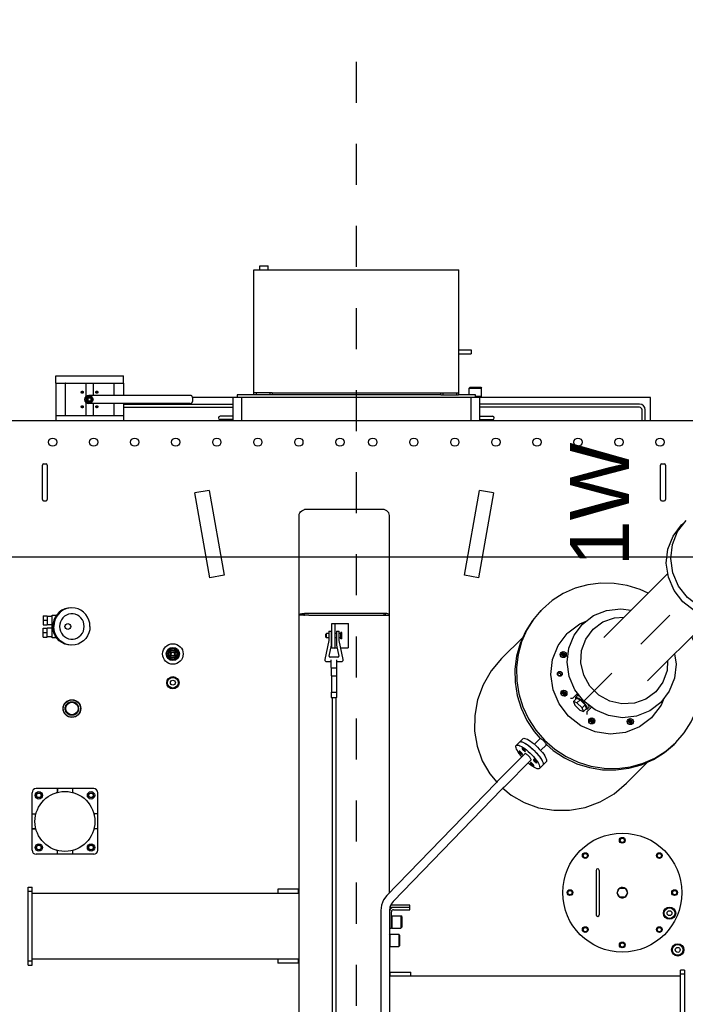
# Model space of a CAD drawing. Header units: metres. Extents: x 70279.8 to 70377.7, y 409251.8 to 409331.5.
# Tile 137 of 244: x 70322.5 to 70324.1, y 409308.3 to 409310.7. Entities that reach past the tile are written whole.
import ezdxf

# ---------------------------------------------------------------- set-up
doc = ezdxf.new("R2010")
doc.units = ezdxf.units.M
doc.linetypes.add('CENTER', pattern=[2, 1.25, -0.25, 0.25, -0.25])
doc.linetypes.add('HIDDEN', pattern=[0.2, 0.1, -0.1])
for name, color, linetype in [('02___PRT_ALL_AXES', 7, 'Continuous'), ('ASM_BASE_FEATURES', 7, 'Continuous'), ('DEFAULT_2', 7, 'HIDDEN'), ('GEOM', 7, 'Continuous'), ('PIPES', 7, 'Continuous'), ('PRT_AXIS', 7, 'Continuous')]:
    doc.layers.add(name, color=color, linetype=linetype)
doc.styles.add('TEXTSTYLE_3', font='arial.ttf')

# ---------------------------------------------------------------- blocks, each defined once
blk = doc.blocks.new('Transformer_Top_20170130')
at = {"color": 7, "linetype": 'Continuous'}
for p, q in [((2131, -903), (2131, 903)), ((805, 799.5), (995, 799.5)), ((805, 799.5), (805, 789.5)), ((815, 799.5), (815, 789.5)), ((985, 799.5), (985, 789.5)), ((995, 799.5), (995, 789.5)), ((805, 789.5), (995, 789.5)), ((820, 789.5), (820, 139.5)), ((980, 789.5), (980, 139.5)), ((1075, 640), (1075, 780)), ((1136.8, 790), (1136.8, 783)), ((1173.2, 790), (1173.2, 783)), ((1604, 763), (1626, 763)), ((1604, 763), (1604, 753)), ((1604, 753), (1626, 753)), ((1604.5, 741), (1604.5, 753)), ((1615, 763), (1615, 753)), ((1625.5, 741), (1625.5, 753)), ((1626, 763), (1626, 753)), ((1656, 763), (1634, 763)), ((1634, 763), (1634, 753)), ((1656, 753), (1634, 753)), ((1634.5, 753), (1634.5, 741)), ((1645, 763), (1645, 753)), ((1655.5, 753), (1655.5, 741)), ((1656, 763), (1656, 753)), ((1936, 762), (1936, 756)), ((1939, 765), (2023, 765)), ((2023, 753), (1939, 753)), ((2026, 762), (2026, 756)), ((1075, 728.2), (1082, 728.2)), ((1235, 728.2), (1228, 728.2)), ((1602.3, 741), (1657.7, 741)), ((1602.3, 730.4), (1602.3, 741)), ((1657.7, 741), (1657.7, 730.4)), ((2223, 732.5), (2143, 732.5)), ((2143, 709), (2143, 709.2)), ((2223, 709), (2223, 709.2)), ((1082, 691.8), (1075, 691.8)), ((1235, 691.8), (1228, 691.8)), ((2175.9, 659), (2143, 659)), ((2173, 404.5), (2173, 652)), ((2180, 654), (2186, 654)), ((2183, 654.2), (2183, 654)), ((2223, 659), (2190.1, 659)), ((2193, 404.5), (2193, 652)), ((1136.8, 630), (1136.8, 637)), ((1173.2, 630), (1173.2, 637)), ((2173, 641), (2143, 641)), ((2180, 646), (2186, 646)), ((2183, 646), (2183, 645.8)), ((2223, 641), (2193, 641)), ((2173, 567.5), (2143, 567.5)), ((2164, 567.5), (2164, 300)), ((2172, 567.5), (2172, 300)), ((2223, 567.5), (2193, 567.5)), ((1553.5, 452.5), (1563, 458)), ((1563, 458), (1572.5, 452.5)), ((1553.5, 441.5), (1553.5, 452.5)), ((1563, 436), (1553.5, 441.5)), ((1572.5, 441.5), (1563, 436)), ((1572.5, 452.5), (1572.5, 441.5)), ((1748.7, 356.7), (1955.5, 393.3)), ((1961.6, 358.8), (1955.5, 393.3)), ((2188, 399.5), (2178, 399.5)), ((1754.8, 322.2), (1748.7, 356.7)), ((1961.6, 358.8), (1754.8, 322.2)), ((2134, 300), (2134, 332)), ((2142, 300), (2142, 332)), ((2131, 300), (2188, 300)), ((2188, -303), (2188, 300)), ((2194, 290), (2188, 290)), ((2194, -206), (2194, 290)), ((2188, 280), (2131, 280)), ((2194, 250), (2499, 250)), ((2199, 244), (2194, 244)), ((2199, 205), (2199, 250)), ((2499, 250), (2499, -250)), ((2199, 211), (2194, 211)), ((2199, 205), (2194, 205)), ((820, 191.5), (810, 191.5)), ((810, 141.5), (810, 191.5)), ((990, 191.5), (980, 191.5)), ((990, 141.5), (990, 191.5)), ((-1208.6, 139.5), (1900.7, 139.5)), ((820, 141.5), (810, 141.5)), ((990, 141.5), (980, 141.5)), ((1657.5, 115.5), (1657.5, 139.5)), ((1657.5, 126.5), (1661.4, 126.5)), ((1661.4, -67.5), (1661.4, 126.5)), ((1914.9, -67.5), (1914.9, 126.5)), ((1545, 74.6), (1545, 74.4)), ((1595.9, 67.3), (1549.6, 76.9)), ((1604, 74.5), (1602.5, 73)), ((1602.5, 73), (1612.5, 73)), ((1604, 74.5), (1611, 74.5)), ((1611, 74.5), (1612.5, 73)), ((1456.5, 48.5), (1456.5, 60.5)), ((1469.5, 48.1), (1469.5, 60.9)), ((1509.4, 60.8), (1469.6, 60.8)), ((1509.4, 48.2), (1469.6, 48.2)), ((1509.5, 60.9), (1509.5, 48.1)), ((1529.5, 61), (1529.5, 48)), ((1530, 61.5), (1548.7, 61.5)), ((1555, 44.9), (1555, 64.1)), ((1557.4, 66.1), (1584.5, 60.5)), ((1584.5, 48.5), (1557.4, 42.9)), ((1577.5, 59.5), (1637.5, 59.5)), ((1577.5, 47.1), (1577.5, 59.5)), ((1579.1, 51.5), (1637.5, 51.5)), ((1584.5, 60.5), (1618, 60.5)), ((1618, 48.5), (1584.5, 48.5)), ((1618, 67.3), (1595.9, 67.3)), ((1637.5, 59.5), (1637.5, 19.5)), ((1530, 47.5), (1548.7, 47.5)), ((1545, 34.6), (1545, 34.4)), ((1549.6, 32.1), (1595.9, 41.7)), ((1577.5, 21.1), (1577.5, 37.9)), ((1595.9, 41.7), (1618, 41.7)), ((1579.1, 19.5), (1637.5, 19.5)), ((1657.5, -56.5), (1657.5, -80.5)), ((1657.5, -67.5), (1661.4, -67.5)), ((778, -789.5), (778, -80.7)), ((778, -82.5), (788, -82.5)), ((788, -82.5), (788, -132.5)), ((851.9, -80.7), (850, -82.5)), ((850, -82.5), (880, -82.5)), ((878.1, -80.7), (880, -82.5)), ((935, -80.5), (895, -80.5)), ((895, -80.5), (895, -85.5)), ((895, -85.5), (935, -85.5)), ((897, -85.5), (895, -87.5)), ((895, -87.5), (925, -87.5)), ((923, -85.5), (925, -87.5)), ((940, -90.5), (940, -130.5)), ((945, -130.5), (945, -81.6)), ((951, -130.5), (951, -83.8)), ((981.1, -80.5), (1900.7, -80.5)), ((880, -103.5), (850, -103.5)), ((852, -105.5), (850, -103.5)), ((878, -105.5), (852, -105.5)), ((878, -105.5), (880, -103.5)), ((925, -108.5), (895, -108.5)), ((897, -110.5), (895, -108.5)), ((923, -110.5), (897, -110.5)), ((923, -110.5), (925, -108.5)), ((778, -132.5), (788, -132.5)), ((940, -130.5), (951, -130.5)), ((1748.7, -297.7), (1754.8, -263.2)), ((1754.8, -263.2), (1961.6, -299.8)), ((2194, -290), (2194, -249)), ((2131, -280), (2188, -280)), ((2213, -277), (2211, -275)), ((2211, -275), (2211, -305)), ((2213, -277), (2213, -303)), ((1955.5, -334.3), (1748.7, -297.7)), ((1955.5, -334.3), (1961.6, -299.8)), ((2188, -300), (2131, -300)), ((2134, -300), (2134, -332)), ((2142, -300), (2142, -332)), ((2164, -690), (2164, -300)), ((2172, -690), (2172, -300)), ((2188, -290), (2194, -290)), ((2188, -303), (2190, -305)), ((2190, -305), (2190, -290)), ((2213, -303), (2211, -305)), ((1356.1, -449.9), (1356.5, -449)), ((1357.1, -448), (1356.4, -447.3)), ((1342, -463.1), (1341.3, -462.4)), ((1342.3, -462.6), (1343, -462.5)), ((1470.4, -499), (1472.8, -500.5)), ((1471.1, -499.5), (1471.6, -500.2)), ((1510.1, -494.1), (1511.3, -492.3)), ((1511.2, -499.2), (1510.5, -498.4)), ((1512, -499.9), (1511.2, -499.2)), ((1515.3, -490.8), (1517.4, -491.5)), ((1516.5, -494.5), (1515.4, -496.4)), ((1517.4, -491.5), (1518.2, -492.2)), ((1519.3, -497.2), (1518.1, -499.1)), ((1564.5, -497.4), (1566.8, -498.9)), ((1565.2, -497.8), (1565.7, -498.5)), ((1471.5, -505.8), (1469.9, -508.2)), ((1565.6, -504.2), (1563.9, -506.6)), ((1614.5, -515.5), (1612.9, -513.8)), ((1614.5, -515.5), (1636.7, -544.6)), ((1426, -544.3), (1422.7, -553.2)), ((1422.7, -553.2), (1431.5, -549.8)), ((1438.3, -532), (1426, -544.3)), ((1431.5, -549.8), (1443.8, -537.5)), ((1439, -557.3), (1431.5, -549.8)), ((1447.2, -528.7), (1438.3, -532)), ((1439, -557.3), (1451.3, -545)), ((1443.8, -537.5), (1447.2, -528.7)), ((1451.3, -545), (1443.8, -537.5)), ((1454.7, -536.2), (1447.2, -528.7)), ((1451.3, -545), (1454.7, -536.2)), ((1455.8, -527.9), (1467.2, -539.3)), ((1460.7, -538.4), (1456.6, -534.3)), ((1457, -535.1), (1456.6, -534.3)), ((1464, -538.1), (1462.3, -542.3)), ((1463.5, -535.6), (1464, -538.1)), ((1636.7, -544.6), (1643, -560.3)), ((1403.9, -573.5), (1402.2, -575.9)), ((1402.8, -566.6), (1405.2, -568.2)), ((1403.5, -567.1), (1404, -567.8)), ((1433.3, -573.2), (1421.9, -561.8)), ((1430.2, -560.7), (1422.7, -553.2)), ((1429.1, -563), (1428.3, -562.6)), ((1432.4, -566.7), (1428.3, -562.6)), ((1432.1, -570), (1429.6, -569.5)), ((1430.2, -560.7), (1439, -557.3)), ((1035.5, -584), (927.5, -584)), ((1035.5, -592), (927.5, -592)), ((1759, -759), (1603.3, -603.2)), ((970.5, -653.9), (970.5, -642.1)), ((970.9, -641.4), (981.1, -635.5)), ((981.9, -635.5), (992.1, -641.4)), ((991.8, -641), (991.7, -640.7)), ((992.1, -641.3), (991.8, -641)), ((992.1, -641.4), (992.1, -641.3)), ((992.2, -641.5), (992.1, -641.4)), ((992.5, -642.1), (992.5, -653.9)), ((970.8, -654.5), (970.9, -654.6)), ((981.1, -660.5), (970.9, -654.6)), ((970.9, -654.6), (971, -654.7)), ((971, -654.7), (971.2, -655)), ((971.2, -655), (971.3, -655.3)), ((992.1, -654.6), (981.9, -660.5)), ((1402.2, -667.5), (1400.6, -669.9)), ((1401.2, -660.7), (1403.5, -662.2)), ((1401.9, -661.1), (1402.3, -661.9)), ((2188, -717), (2188, -657)), ((1409.5, -720.5), (1407.8, -718.9)), ((1653, -865), (1497.2, -709.3)), ((2131, -696), (2158, -696)), ((2131, -704), (2158, -704)), ((2131, -717), (2188, -717)), ((1438.6, -742.7), (1409.5, -720.5)), ((1454.3, -749), (1438.6, -742.7)), ((1472, -762.4), (1444.9, -741.8)), ((1494.5, -747), (1470.6, -729.3)), ((1939, -741), (2023, -741)), ((1936, -744), (1936, -750)), ((2023, -753), (1939, -753)), ((2026, -744), (2026, -750)), ((603, -789.5), (793, -789.5)), ((783, -799.5), (783, -789.5)), ((793, -799.5), (793, -789.5)), ((793, -799.5), (603, -799.5)), ((1877.4, -792.5), (1882.1, -798.7))]:
    blk.add_line(p, q, dxfattribs=at)
for points in [[(1584.4, 693), (1585.1, 700.6), (1587.2, 708), (1590.6, 715), (1595.1, 721.3), (1600.7, 726.7), (1607.2, 731.1), (1614.4, 734.3), (1622.1, 736.3), (1630, 737)], [(1584.4, 695.6), (1585.1, 703.2), (1587.2, 710.6), (1590.6, 717.6), (1595.1, 723.9), (1600.7, 729.3)], [(1630, 722.9), (1624.3, 722.4), (1618.8, 720.9), (1613.7, 718.5), (1609.1, 715.1), (1605.3, 711), (1602.2, 706.3), (1600.2, 701.2), (1599.1, 695.8), (1599.1, 690.2), (1600.2, 684.8), (1602.2, 679.7), (1605.3, 675), (1609.1, 670.9), (1613.7, 667.5), (1618.8, 665.1), (1624.3, 663.6), (1630, 663.1)], [(1600.7, 729.3), (1607.2, 733.7), (1614.4, 736.9), (1622.1, 738.9), (1630, 739.6)], [(1659.3, 729.3), (1652.8, 733.7), (1645.6, 736.9), (1637.9, 738.9), (1630, 739.6)], [(1675.6, 693), (1674.9, 700.6), (1672.8, 708), (1669.4, 715), (1664.9, 721.3), (1659.3, 726.7), (1652.8, 731.1), (1645.6, 734.3), (1637.9, 736.3), (1630, 737)], [(1630, 663.1), (1635.7, 663.6), (1641.2, 665.1), (1646.3, 667.5), (1650.9, 670.9), (1654.7, 675), (1657.8, 679.7), (1659.8, 684.8), (1660.9, 690.2), (1660.9, 695.8), (1659.8, 701.2), (1657.8, 706.3), (1654.7, 711), (1650.9, 715.1), (1646.3, 718.5), (1641.2, 720.9), (1635.7, 722.4), (1630, 722.9)], [(1675.6, 695.6), (1674.9, 703.2), (1672.8, 710.6), (1669.4, 717.6), (1664.9, 723.9), (1659.3, 729.3)], [(1630, 649), (1622.1, 649.7), (1614.4, 651.7), (1607.2, 654.9), (1600.7, 659.3), (1595.1, 664.7), (1590.6, 671), (1587.2, 678), (1585.1, 685.4), (1584.4, 693)], [(1630, 649), (1637.9, 649.7), (1645.6, 651.7), (1652.8, 654.9), (1659.3, 659.3), (1664.9, 664.7), (1669.4, 671), (1672.8, 678), (1674.9, 685.4), (1675.6, 693)], [(1657.5, 139.5), (1658.7, 139.1), (1659.8, 137.8), (1660.8, 135.7), (1661.3, 133)], [(1657.5, 131.5), (1657.8, 131.3), (1658, 130.5), (1658, 129.4), (1657.9, 128), (1657.5, 126.5)], [(1661.3, 133), (1661.6, 129.9), (1661.4, 126.5)], [(1900.7, 139.5), (1903.7, 139.1), (1906.5, 137.8), (1909.1, 135.7), (1911.4, 133), (1913.4, 129.9), (1914.9, 126.5)], [(1584.5, 60.5), (1584.5, 60.5), (1584.5, 60.6), (1584.6, 60.8), (1584.6, 61)], [(1584.5, 48.5), (1584.5, 48.5), (1584.5, 48.4), (1584.6, 48.2), (1584.6, 48)], [(1595.9, 67.3), (1595.9, 67.3), (1595.9, 67.2), (1595.9, 67), (1595.8, 66.8)], [(1595.9, 41.7), (1595.9, 41.7), (1595.9, 41.8), (1595.9, 42), (1595.8, 42.2)], [(1579.1, 19.5), (1578.7, 19.6), (1578.3, 19.7), (1578, 20), (1577.7, 20.3), (1577.6, 20.7), (1577.5, 21.1)], [(1657.5, -72.5), (1657.8, -72.3), (1658, -71.5), (1658, -70.4), (1657.9, -69), (1657.5, -67.5)], [(1661.3, -74), (1661.6, -70.9), (1661.4, -67.5)], [(1900.7, -80.5), (1903.7, -80.1), (1906.5, -78.8), (1909.1, -76.7), (1911.4, -74), (1913.4, -70.9), (1914.9, -67.5)], [(1657.5, -80.5), (1658.7, -80.1), (1659.8, -78.8), (1660.8, -76.7), (1661.3, -74)], [(1343, -462.5), (1343.9, -462.1), (1344.9, -461.6), (1346, -460.9), (1347.2, -460), (1348.4, -459.1), (1349.6, -458), (1350.8, -456.8), (1352, -455.6), (1353.1, -454.4), (1354, -453.2), (1354.9, -452), (1355.6, -450.9), (1356.1, -449.9)], [(1356.5, -449), (1356.6, -448.3), (1356.6, -447.7), (1356.4, -447.3)], [(1341.3, -462.4), (1341.7, -462.6), (1342.3, -462.6)], [(1407.8, -718.9), (1385.7, -689.8), (1372, -655.6), (1367.8, -618.8), (1373.3, -581.8), (1388.1, -547.2), (1411.3, -517.2), (1441.2, -494.1), (1475.8, -479.3), (1512.8, -473.8), (1549.6, -478), (1583.8, -491.7), (1612.9, -513.8)], [(1462.2, -511.2), (1460.6, -508.8), (1460.1, -506), (1460.7, -503.1), (1462.4, -500.7)], [(1462.4, -500.7), (1464.8, -499.1), (1467.6, -498.5), (1470.4, -499)], [(1466.2, -504.5), (1466.8, -503.7), (1467.3, -502.8), (1467.6, -501.8), (1467.7, -500.8), (1467.5, -499.8), (1467.2, -498.8)], [(1471.6, -500.2), (1472.1, -503), (1471.5, -505.8)], [(1472.8, -500.5), (1474.4, -502.9), (1474.9, -505.7), (1474.3, -508.6), (1472.6, -511)], [(1510.5, -498.4), (1509.8, -496.3), (1510.1, -494.1)], [(1515.4, -496.4), (1513.5, -497.5), (1511.3, -497.8), (1510.2, -497.5)], [(1511.3, -492.3), (1513.1, -491.1), (1515.3, -490.8)], [(1518.1, -499.1), (1516.2, -500.3), (1514, -500.6), (1512, -499.9)], [(1516.5, -491.2), (1516.8, -492.3), (1516.5, -494.5)], [(1518.2, -492.2), (1518.9, -493), (1519.6, -495), (1519.3, -497.2)], [(1556.2, -509.5), (1554.7, -507.2), (1554.2, -504.3), (1554.8, -501.5), (1556.4, -499.1)], [(1554.5, -503.9), (1555.4, -504.2), (1556.5, -504.4), (1557.5, -504.3), (1558.5, -504), (1559.4, -503.5), (1560.2, -502.9)], [(1556.4, -499.1), (1558.8, -497.5), (1561.7, -496.8), (1564.5, -497.4)], [(1560.2, -502.9), (1560.8, -502.1), (1561.3, -501.2), (1561.6, -500.2), (1561.7, -499.2), (1561.6, -498.1), (1561.2, -497.2)], [(1565.7, -498.5), (1566.2, -501.3), (1565.6, -504.2)], [(1566.8, -498.9), (1568.4, -501.3), (1568.9, -504.1), (1568.3, -506.9), (1566.7, -509.3)], [(1444.9, -741.8), (1424.3, -714.7), (1411.6, -682.9), (1407.6, -648.6), (1412.7, -614.2), (1426.6, -582), (1448.1, -554.1), (1476, -532.5), (1508.2, -518.7), (1542.7, -513.6), (1576.9, -517.6), (1608.7, -530.3), (1635.8, -550.9)], [(1455.2, -521.6), (1455.2, -523.4), (1455.3, -525.3), (1455.5, -526.9), (1455.8, -527.9)], [(1460.5, -505.5), (1461.4, -505.9), (1462.4, -506), (1463.4, -505.9), (1464.4, -505.6), (1465.3, -505.2), (1466.2, -504.5)], [(1469.9, -508.2), (1467.5, -509.9), (1464.6, -510.5), (1461.8, -510)], [(1472.6, -511), (1470.2, -512.6), (1467.4, -513.2), (1464.6, -512.7), (1462.2, -511.2)], [(1563.9, -506.6), (1561.5, -508.2), (1558.7, -508.8), (1555.9, -508.3)], [(1566.7, -509.3), (1564.2, -511), (1561.4, -511.6), (1558.6, -511.1), (1556.2, -509.5)], [(1470.6, -729.3), (1452.9, -705.4), (1442.8, -677.3), (1441.2, -647.2), (1448.1, -617.5), (1463, -590.8), (1484.8, -569), (1511.6, -554.1), (1541.2, -547.2), (1571.3, -548.8), (1599.4, -558.9), (1623.3, -576.6)], [(1446.1, -552.1), (1450.7, -547), (1454.3, -542.1), (1456.5, -538), (1457, -535.1)], [(1456.6, -534.3), (1455.7, -533.9), (1452.8, -534.3)], [(1458.4, -546.2), (1460.1, -543.2), (1461.1, -540.2), (1460.7, -538.4)], [(1635.8, -550.9), (1656.5, -578), (1669.2, -609.8), (1673.1, -644.1), (1669.4, -669.3)], [(1394.5, -578.8), (1393, -576.4), (1392.5, -573.6), (1393.1, -570.8), (1394.7, -568.4)], [(1392.8, -573.2), (1393.8, -573.5), (1394.8, -573.7), (1395.8, -573.6), (1396.8, -573.3), (1397.7, -572.8), (1398.5, -572.2)], [(1394.7, -568.4), (1397.1, -566.7), (1400, -566.1), (1402.8, -566.6)], [(1398.5, -572.2), (1399.2, -571.4), (1399.6, -570.4), (1399.9, -569.5), (1400, -568.4), (1399.9, -567.4), (1399.5, -566.5)], [(1404, -567.8), (1404.5, -570.6), (1403.9, -573.5)], [(1405.2, -568.2), (1406.7, -570.6), (1407.2, -573.4), (1406.6, -576.2), (1405, -578.6)], [(1421.9, -561.8), (1420.9, -561.5), (1419.3, -561.3), (1417.4, -561.2), (1415.6, -561.2)], [(1428.3, -562.6), (1427.9, -561.7), (1428.3, -558.8)], [(1446.1, -552.1), (1441, -556.7), (1436.1, -560.3), (1432, -562.5), (1429.1, -563)], [(1432.4, -566.7), (1434.2, -567.1), (1437.2, -566.1), (1440.2, -564.4)], [(1402.2, -575.9), (1399.8, -577.5), (1397, -578.1), (1394.2, -577.6)], [(1405, -578.6), (1402.6, -580.3), (1399.7, -580.9), (1396.9, -580.4), (1394.5, -578.8)], [(1623.3, -576.6), (1641, -600.5), (1651.1, -628.6), (1652.4, -652.3)], [(1392.9, -672.8), (1391.4, -670.5), (1390.8, -667.7), (1391.5, -664.8), (1393.1, -662.4)], [(1391.2, -667.2), (1392.1, -667.6), (1393.1, -667.7), (1394.1, -667.6), (1395.1, -667.3), (1396.1, -666.9), (1396.9, -666.2)], [(1400.6, -669.9), (1398.2, -671.6), (1395.3, -672.2), (1392.5, -671.7)], [(1393.1, -662.4), (1395.5, -660.8), (1398.3, -660.2), (1401.2, -660.7)], [(1396.9, -666.2), (1397.5, -665.4), (1398, -664.5), (1398.3, -663.5), (1398.4, -662.5), (1398.2, -661.5), (1397.9, -660.5)], [(1402.3, -661.9), (1402.8, -664.7), (1402.2, -667.5)], [(1403.5, -662.2), (1405.1, -664.6), (1405.6, -667.4), (1405, -670.2), (1403.3, -672.7)], [(1403.3, -672.7), (1400.9, -674.3), (1398.1, -674.9), (1395.3, -674.4), (1392.9, -672.8)], [(1563.3, -775.4), (1538.1, -779.1), (1503.8, -775.2), (1472, -762.4)], [(1546.3, -758.4), (1522.6, -757.1), (1494.5, -747)], [(1686.5, -983.4), (1665.9, -956.3), (1653.2, -924.5), (1649.2, -890.2), (1654.3, -855.8), (1668.1, -823.5), (1689.7, -795.7), (1717.6, -774.1), (1749.8, -760.3), (1784.2, -755.2), (1818.5, -759.2), (1850.3, -771.9), (1877.4, -792.5)], [(1697.5, -994.4), (1676.8, -967.3), (1664.1, -935.5), (1660.2, -901.2), (1665.3, -866.8), (1679.1, -834.5), (1700.7, -806.7), (1728.5, -785.1), (1760.8, -771.3), (1795.2, -766.2), (1829.5, -770.1), (1861.3, -782.8), (1888.4, -803.5)]]:
    blk.add_lwpolyline(points, dxfattribs=at)
for centre, radius in [((1155, 710), 73), ((1091.4, 773.6), 6), ((1091.4, 773.6), 5.5), ((1218.6, 773.6), 6), ((1218.6, 773.6), 5.5), ((1430, 693), 21), ((1430, 693), 15.2), ((1630, 703), 7), ((1091.4, 646.4), 6), ((1091.4, 646.4), 5.5), ((1218.6, 646.4), 6), ((1218.6, 646.4), 5.5), ((1493, 447), 15), ((1493, 447), 13), ((1563, 447), 25), ((1563, 447), 16), ((1563, 447), 14), ((1563, 447), 11), ((1563, 447), 9.5), ((1493, 447), 6), ((1563, 447), 6), ((1563, 447), 4.25), ((931.5, -763), 15), ((931.5, -763), 13), ((931.5, -763), 6), ((842, -783), 15), ((842, -783), 13), ((842, -783), 6)]:
    blk.add_circle(centre, radius, dxfattribs=at)
for centre, radius, start, end in [((1085, 780), 10, 90, 180), ((1133.8, 783), 3, 286.1892, 0), ((1176.2, 783), 3, 180, 253.8108), ((1225, 780), 10, 0, 90), ((1939, 762), 3, 90, 180), ((1939, 756), 3, 180, 270), ((2023, 762), 3, 0, 90), ((2023, 756), 3, 270, 0), ((1082, 731.2), 3, 270, 343.8108), ((1228, 731.2), 3, 196.1892, 270), ((1082, 688.8), 3, 16.1892, 90), ((1228, 688.8), 3, 90, 163.8108), ((2183, 652), 10, 0, 180), ((2183, 650), 5, 126.8699, 233.1301), ((2183, 650), 5, 306.8699, 53.1301), ((1085, 640), 10, 180, 270), ((1133.8, 637), 3, 0, 73.8108), ((1176.2, 637), 3, 106.1892, 180), ((1225, 640), 10, 270, 0), ((2178, 404.5), 5, 180, 270), ((2188, 404.5), 5, 270, 0), ((2138, 332), 4, 0, 180), ((1548.7, 72.8), 4.11, 78.3925, 153.9063), ((1457, 60.5), 0.5, 90, 180), ((1457, 48.5), 0.5, 180, 270), ((1469.4, 60.9), 0.1, 0, 90), ((1469.4, 48.1), 0.1, 270, 0), ((1469.6, 60.9), 0.1, 180, 270), ((1469.6, 48.1), 0.1, 90, 180), ((1509.4, 60.9), 0.1, 270, 360), ((1509.4, 48.1), 0.1, 0, 90), ((1509.6, 60.9), 0.1, 90, 180), ((1509.6, 48.1), 0.1, 180, 270), ((1530, 61), 0.5, 90, 180), ((1530, 48), 0.5, 180, 270), ((1557, 64.1), 2, 78.3961, 179.995), ((1579.1, 53.1), 1.6, 180, 270), ((1618, 66.8), 0.5, 0, 90), ((1618, 61), 0.5, 270, 0), ((1618, 48), 0.5, 0, 90), ((1548.7, 36.2), 4.11, 206.092, 281.6066), ((1557, 44.9), 2, 180.0128, 281.6091), ((1618, 42.2), 0.5, 270, 0), ((935, -90.5), 10, 0, 90), ((935, -90.5), 5, 0, 90), ((2138, -332), 4, 180, 0), ((927.5, -588), 4, 90, 270), ((1035.5, -588), 4, 270, 90), ((981.5, -648), 12.5, 151.5642, 208.3225), ((981.5, -648), 12.5, 148.5921, 151.4079), ((970.7, -642.1), 0.2, 151.4079, 180), ((971, -641.6), 0.2, 120, 148.5921), ((981.5, -648), 12.5, 91.4742, 148.3224), ((981.2, -635.7), 0.2, 91.4079, 120), ((981.5, -648), 12.5, 88.5921, 91.4079), ((981.5, -648), 12.5, 28.5921, 88.4632), ((981.8, -635.7), 0.2, 60, 88.5921), ((992, -641.6), 0.2, 31.4079, 60), ((981.5, -648), 12.5, 328.5921, 28.3225), ((992.3, -642.1), 0.2, 0, 28.5921), ((970.7, -653.9), 0.2, 180, 208.5921), ((981.5, -648), 12.5, 208.5921, 268.5259), ((971, -654.4), 0.2, 211.4079, 240), ((981.2, -660.3), 0.2, 240, 268.5921), ((981.5, -648), 12.5, 268.5921, 328.5259), ((981.8, -660.3), 0.2, 271.4079, 300), ((992, -654.4), 0.2, 300, 328.5921), ((992.3, -653.9), 0.2, 331.4079, 0), ((2158, -690), 14, 270, 0), ((2158, -690), 6, 270, 0), ((1939, -744), 3, 90, 180), ((2023, -744), 3, 0, 90), ((1939, -750), 3, 180, 270), ((2023, -750), 3, 270, 0)]:
    blk.add_arc(centre, radius, start, end, dxfattribs=at)
at = {"layer": '02___PRT_ALL_AXES', "color": 7, "linetype": 'Continuous'}
for p, q in [((2188, 300), (2188, 399.5)), ((2499, 235), (2509, 235)), ((2509, 235), (2509, 215)), ((2199, 205), (2199, -250)), ((2499, 215), (2509, 215)), ((1657.5, 115.5), (1657.5, -56.5)), ((850, -82.5), (850, -103.5)), ((880, -82.5), (880, -103.5)), ((895, -87.5), (895, -108.5)), ((925, -87.5), (925, -108.5)), ((2199, -205), (2194, -205)), ((2194, -206), (2194, -249)), ((2199, -211), (2194, -211)), ((2199, -244), (2194, -244)), ((2194, -250), (2499, -250)), ((2294, -250), (2294, -280)), ((2304, -250), (2304, -280)), ((2194, -275), (2211, -275)), ((2304, -280), (2294, -280)), ((2188, -657), (2188, -303)), ((2190, -305), (2211, -305))]:
    blk.add_line(p, q, dxfattribs=at)
for centre, radius in [((2079, 740), 10), ((1430, 693), 21.5), ((2079, 640), 10), ((2079, 540), 10), ((2079, 440), 10), ((2079, 340), 10), ((2079, 240), 10), ((2079, 140), 10), ((2079, 40), 10), ((2079, -40), 10), ((2079, -140), 10), ((2079, -240), 10), ((2079, -340), 10), ((2079, -440), 10), ((2079, -540), 10), ((2079, -640), 10), ((2079, -740), 10)]:
    blk.add_circle(centre, radius, dxfattribs=at)
at = {"layer": 'ASM_BASE_FEATURES', "color": 7, "linetype": 'CENTER'}
for p, q in [((-4494.1, 0), (3027, 0)), ((1799, -905), (1403.4, -509.4))]:
    blk.add_line(p, q, dxfattribs=at)
at = {"layer": 'DEFAULT_2', "color": 7, "linetype": 'HIDDEN'}
for points in [[(1468.9, -507.2), (1469.6, -506.3), (1470.2, -505.2), (1470.5, -504.1), (1470.7, -502.9), (1470.5, -501.7), (1470.2, -500.6), (1469.6, -499.6), (1468.8, -498.7)], [(1508.9, -496.8), (1508.8, -495.9), (1508.9, -494.9), (1509.1, -494), (1509.5, -493.1), (1510, -492.3), (1510.6, -491.6)], [(1518.8, -499.8), (1517.9, -500.5), (1516.8, -501.1), (1515.7, -501.5), (1514.6, -501.6), (1513.4, -501.5), (1512.3, -501.2), (1511.3, -500.6), (1510.4, -499.9), (1509.7, -499), (1509.2, -497.9), (1508.9, -496.8)], [(1510.6, -491.6), (1511.5, -490.8), (1512.5, -490.3), (1513.6, -489.9), (1514.8, -489.8), (1515.9, -489.9), (1517, -490.2), (1518, -490.7), (1518.9, -491.4), (1519.6, -492.3), (1520.2, -493.3), (1520.5, -494.4), (1520.6, -495.6), (1520.4, -496.7), (1520.1, -497.8), (1519.5, -498.9), (1518.8, -499.8)], [(1562.9, -505.6), (1563.7, -504.7), (1564.2, -503.6), (1564.6, -502.4), (1564.7, -501.2), (1564.6, -500.1), (1564.2, -499), (1563.6, -497.9), (1562.9, -497.1)], [(1460.3, -507.2), (1461.2, -507.9), (1462.2, -508.5), (1463.3, -508.9), (1464.5, -509), (1465.7, -508.9), (1466.9, -508.5), (1467.9, -508), (1468.9, -507.2)], [(1554.4, -505.5), (1555.2, -506.3), (1556.3, -506.9), (1557.4, -507.2), (1558.6, -507.4), (1559.7, -507.3), (1560.9, -506.9), (1562, -506.3), (1562.9, -505.6)], [(1392.7, -574.8), (1393.6, -575.6), (1394.6, -576.2), (1395.7, -576.5), (1396.9, -576.7), (1398, -576.5), (1399.2, -576.2), (1400.3, -575.6), (1401.2, -574.9)], [(1401.2, -574.9), (1402, -573.9), (1402.5, -572.9), (1402.9, -571.7), (1403, -570.5), (1402.9, -569.4), (1402.5, -568.2), (1401.9, -567.2), (1401.2, -566.3)], [(1391.1, -668.9), (1391.9, -669.6), (1392.9, -670.2), (1394.1, -670.6), (1395.2, -670.7), (1396.4, -670.6), (1397.6, -670.2), (1398.6, -669.7), (1399.6, -668.9)], [(1399.6, -668.9), (1400.3, -668), (1400.9, -666.9), (1401.3, -665.8), (1401.4, -664.6), (1401.3, -663.4), (1400.9, -662.3), (1400.3, -661.3), (1399.5, -660.4)]]:
    blk.add_lwpolyline(points, dxfattribs=at)
for centre, radius in [((1430, 693), 16.5), ((2165.3, 667.7), 2.5), ((2183, 650), 4.25), ((2200.7, 667.7), 2.5), ((2165.3, 632.3), 2.5), ((2200.7, 632.3), 2.5), ((981.5, -520.5), 6), ((891.4, -557.8), 6), ((1071.7, -557.8), 6), ((854, -648), 6), ((1109, -648), 6), ((891.4, -738.2), 6), ((1071.7, -738.2), 6), ((981.5, -775.5), 6)]:
    blk.add_circle(centre, radius, dxfattribs=at)
for start, end in [(53.1301, 126.8699), (233.1301, 306.8699)]:
    blk.add_arc((2183, 650), 5, start, end, dxfattribs=at)
at = {"layer": 'GEOM', "color": 7, "linetype": 'Continuous'}
for p, q in [((1271, -325.3), (1251, -342)), ((1603.5, -405.5), (1552, -354)), ((1222.5, -627.8), (1248, -658)), ((1299.5, -709.5), (1248, -658))]:
    blk.add_line(p, q, dxfattribs=at)
for points in [[(1552, -354), (1521.8, -328.5), (1487.8, -308.7), (1451.2, -295.2), (1413.2, -288.3), (1375.1, -288.1), (1338, -294.4), (1303, -306.9), (1271, -325.3)], [(1236, -357.1), (1219.3, -377), (1200.9, -409), (1188.4, -444), (1182.1, -481.1), (1182.3, -519.2), (1189.2, -557.1), (1202.7, -593.8), (1222.5, -627.8)]]:
    blk.add_lwpolyline(points, dxfattribs=at)
at = {"layer": 'PIPES', "color": 7, "linetype": 'Continuous'}
for p, q in [((937.8, -59.4), (-1185.9, -59.4)), ((895, -80.7), (10, -80.7)), ((937.8, -80.7), (936.7, -80.7)), ((1233.6, -354.8), (959.9, -89.6)), ((1248.4, -339.5), (974.7, -74.3)), ((1304.9, -426), (1238.7, -359.8)), ((1320, -410.9), (1253.8, -344.7))]:
    blk.add_line(p, q, dxfattribs=at)
for points in [[(974.7, -74.3), (963.9, -66.2), (951.3, -61.1), (937.8, -59.4)], [(959.9, -89.6), (953.4, -84.7), (945.9, -81.7), (937.8, -80.7)], [(1238.7, -359.8), (1237, -358.1), (1235.3, -356.4), (1233.6, -354.8)], [(1253.8, -344.7), (1252, -343), (1250.2, -341.2), (1248.4, -339.5)]]:
    blk.add_lwpolyline(points, dxfattribs=at)
at = {"layer": 'PRT_AXIS', "color": 7, "linetype": 'Continuous'}
for p, q in [((1085, 790), (1225, 790)), ((1136.8, 783), (1136.8, 790)), ((1235, 640), (1235, 780)), ((2026, 762), (2026, 756)), ((1228, 728.2), (1235, 728.2)), ((2143, 732.5), (2131, 732.5)), ((2143, 567.5), (2143, 732.5)), ((2223, 732.5), (2241, 732.5)), ((2223, 732.5), (2223, 567.5)), ((2241, 732.5), (2241, 567.5)), ((2223, 709.2), (2143, 709.2)), ((2183, 659.8), (2174.5, 654.9)), ((2174.5, 654.9), (2174.5, 645.1)), ((2191.5, 654.9), (2183, 659.8)), ((2191.5, 645.1), (2191.5, 654.9)), ((1085, 630), (1225, 630)), ((2174.5, 645.1), (2183, 640.2)), ((2183, 640.2), (2191.5, 645.1)), ((2173, 590.8), (2143, 590.8)), ((2223, 590.8), (2193, 590.8)), ((2143, 567.5), (2131, 567.5)), ((2223, 567.5), (2241, 567.5)), ((1545, 74.4), (1545, 61.5)), ((1602.5, 67.3), (1602.5, 73)), ((1612.5, 67.3), (1612.5, 73)), ((1456.5, 58.7), (-1199.2, 58.7)), ((1456.5, 50.3), (-1198.2, 50.3)), ((1469.4, 61), (1457, 61)), ((1469.4, 48), (1457, 48)), ((1529.5, 61), (1509.6, 61)), ((1529.5, 48), (1509.6, 48)), ((1602.5, 59.5), (1602.5, 60.5)), ((1602.5, 48.5), (1602.5, 51.5)), ((1612.5, 59.5), (1612.5, 60.5)), ((1612.5, 48.5), (1612.5, 51.5)), ((1618.5, 66.8), (1618.5, 61)), ((1618.5, 48), (1618.5, 42.2)), ((1545, 47.5), (1545, 34.6)), ((1600, 38.2), (1615, 38.2)), ((1600, 35.2), (1600, 38.2)), ((1600, 35.2), (1615, 35.2)), ((1602.5, 38.2), (1602.5, 41.7)), ((1612.5, 38.2), (1612.5, 41.7)), ((1615, 35.2), (1615, 38.2)), ((1340.3, -389.7), (1356.7, -406.1)), ((1304.2, -425.8), (1304.8, -426)), ((1317.2, -427.4), (1312.8, -431.4)), ((1329.1, -414.5), (1325.4, -418.8)), ((1331.6, -429.2), (1327.5, -433.5)), ((1283.7, -446.3), (1300.1, -462.7)), ((1342, -463.1), (1327.9, -449)), ((1357.1, -448), (1343, -433.9)), ((1326.5, -754.4), (1347.2, -778.4)), ((2026, -744), (2026, -750))]:
    blk.add_line(p, q, dxfattribs=at)
for points in [[(1348.5, -397.9), (1349.2, -399.3), (1349.4, -401.3), (1348.8, -403.9), (1347.7, -406.9), (1345.9, -410.4), (1343.5, -414.3), (1340.7, -418.4), (1337.3, -422.7), (1333.6, -427), (1329.6, -431.4), (1325.4, -435.6), (1321, -439.6), (1316.7, -443.3), (1312.4, -446.7), (1308.3, -449.5), (1304.4, -451.9), (1300.9, -453.7), (1297.9, -454.8), (1295.3, -455.4), (1293.3, -455.2), (1291.9, -454.5)], [(1312.5, -403.4), (1315.5, -400.8), (1319.8, -397.5), (1323.9, -394.6), (1327.7, -392.3), (1331.2, -390.5), (1334.3, -389.3), (1336.9, -388.8), (1338.9, -388.9), (1340.3, -389.7)], [(1326.1, -396.8), (1325.7, -396.7), (1325.2, -396.7), (1324.6, -397), (1323.8, -397.5), (1323, -398.1), (1322.1, -398.8), (1321.2, -399.7), (1320.3, -400.6), (1319.6, -401.5), (1319, -402.3), (1318.5, -403.1), (1318.2, -403.7), (1318.2, -404.2), (1318.3, -404.6)], [(1318.3, -404.6), (1318.6, -404.7), (1319.1, -404.6), (1319.8, -404.3), (1320.5, -403.9), (1321.4, -403.3), (1322.3, -402.5), (1323.2, -401.7), (1324, -400.8), (1324.8, -399.9), (1325.4, -399), (1325.8, -398.3), (1326.1, -397.6), (1326.2, -397.1), (1326.1, -396.8)], [(1333.2, -403.9), (1332.9, -403.8), (1332.4, -403.9), (1331.7, -404.1), (1330.9, -404.6), (1330.1, -405.2), (1329.2, -406), (1328.3, -406.8), (1327.5, -407.7), (1326.7, -408.6), (1326.1, -409.4), (1325.6, -410.2), (1325.4, -410.9), (1325.3, -411.4), (1325.4, -411.7)], [(1325.4, -411.7), (1325.7, -411.8), (1326.2, -411.7), (1326.9, -411.5), (1327.7, -411), (1328.5, -410.4), (1329.4, -409.6), (1330.3, -408.8), (1331.1, -407.9), (1331.9, -407), (1332.5, -406.2), (1333, -405.4), (1333.2, -404.7), (1333.3, -404.2), (1333.2, -403.9)], [(1340.3, -389.7), (1341, -391.1), (1341.2, -393.1), (1340.6, -395.7), (1339.5, -398.7), (1337.7, -402.2), (1335.3, -406.1), (1332.5, -410.2), (1329.1, -414.5)], [(1348.5, -397.9), (1348.9, -398.5), (1349.4, -400.2), (1349.2, -402.5), (1348.3, -405.4), (1346.9, -408.6), (1344.8, -412.3), (1342.2, -416.3), (1339.1, -420.5), (1335.5, -424.8), (1331.6, -429.2)], [(1356.7, -406.1), (1357.1, -406.7), (1357.6, -408.4), (1357.4, -410.7), (1356.5, -413.5), (1355.1, -416.8), (1353, -420.5), (1350.4, -424.5), (1347.2, -428.7), (1343.7, -433), (1339.8, -437.4), (1335.7, -441.7)], [(1672.4, -453.2), (1648.4, -432.5), (1621.6, -415.5), (1592.5, -402.6), (1561.7, -394.1), (1529.8, -390), (1497.6, -390.6), (1465.6, -395.7), (1434.5, -405.4), (1404.9, -419.3), (1377.5, -437.2), (1352.7, -458.7)], [(1668.8, -449.5), (1644.8, -428.8), (1617.9, -411.8), (1588.8, -399), (1558, -390.4), (1526.2, -386.4), (1493.9, -386.9), (1461.9, -392.1), (1430.8, -401.7), (1401.2, -415.6), (1373.8, -433.5), (1357.1, -448.1)], [(1283.7, -446.3), (1282.9, -444.9), (1282.8, -442.9), (1283.3, -440.3), (1284.5, -437.2), (1286.3, -433.7), (1288.6, -429.9), (1291.5, -425.8), (1294.8, -421.5), (1297.4, -418.5)], [(1312.8, -431.4), (1308.5, -435.1), (1304.2, -438.5), (1300.1, -441.3), (1296.2, -443.7), (1292.7, -445.5), (1289.7, -446.6), (1287.1, -447.2), (1285.1, -447), (1283.7, -446.3)], [(1298.6, -424.3), (1298.2, -424.2), (1297.7, -424.2), (1297.1, -424.5), (1296.3, -425), (1295.5, -425.6), (1294.6, -426.3), (1293.7, -427.2), (1292.8, -428.1), (1292.1, -429), (1291.5, -429.8), (1291, -430.6), (1290.7, -431.2), (1290.7, -431.7), (1290.8, -432.1)], [(1290.8, -432.1), (1291.1, -432.2), (1291.6, -432.1), (1292.3, -431.8), (1293, -431.4), (1293.9, -430.8), (1294.8, -430), (1295.7, -429.2), (1296.5, -428.3), (1297.3, -427.4), (1297.9, -426.5), (1298.3, -425.8), (1298.6, -425.1), (1298.7, -424.6), (1298.6, -424.3)], [(1305.7, -431.4), (1305.4, -431.3), (1304.9, -431.4), (1304.2, -431.6), (1303.4, -432.1), (1302.6, -432.7), (1301.7, -433.5), (1300.8, -434.3), (1300, -435.2), (1299.2, -436.1), (1298.6, -436.9), (1298.1, -437.7), (1297.9, -438.4), (1297.8, -438.9), (1297.9, -439.2)], [(1297.9, -439.2), (1298.2, -439.3), (1298.7, -439.2), (1299.4, -439), (1300.2, -438.5), (1301, -437.9), (1301.9, -437.1), (1302.8, -436.3), (1303.6, -435.4), (1304.4, -434.5), (1305, -433.7), (1305.5, -432.9), (1305.7, -432.2), (1305.8, -431.7), (1305.7, -431.4)], [(1304.8, -426), (1305.7, -425.9), (1306.9, -425.5), (1308.3, -424.7), (1309.8, -423.6), (1311.5, -422.3), (1313.2, -420.8), (1314.8, -419.2), (1316.3, -417.5), (1317.6, -415.8), (1318.7, -414.3), (1319.5, -412.9), (1319.9, -411.7)], [(1325.4, -418.8), (1321.4, -423.2), (1317.2, -427.4)], [(1319.9, -411.7), (1320, -410.8), (1319.8, -410.2)], [(1327.5, -433.5), (1323.2, -437.6), (1318.8, -441.5), (1314.5, -445.1), (1310.3, -448.2), (1306.3, -450.8), (1302.6, -452.9), (1299.4, -454.3), (1296.5, -455.2), (1294.2, -455.4), (1292.5, -454.9), (1291.9, -454.5)], [(1335.7, -441.7), (1331.4, -445.8), (1327, -449.7), (1322.7, -453.2), (1318.5, -456.4), (1314.5, -459), (1310.8, -461.1), (1307.5, -462.5), (1304.7, -463.4), (1302.4, -463.6), (1300.7, -463.1), (1300.1, -462.7)], [(1711, -710.9), (1720.3, -691.1), (1729.9, -660), (1735, -628), (1735.6, -595.8), (1731.6, -563.9), (1723, -533.1), (1710.1, -504), (1693.1, -477.2), (1672.4, -453.2)], [(1342.1, -463.1), (1327.5, -479.8), (1309.6, -507.2), (1295.7, -536.8), (1286.1, -567.9), (1280.9, -599.9), (1280.4, -632.2), (1284.4, -664), (1293, -694.8), (1305.8, -723.9), (1322.8, -750.8), (1343.5, -774.8)], [(1352.7, -458.7), (1331.2, -483.5), (1313.3, -510.9), (1299.4, -540.5), (1289.7, -571.6), (1284.6, -603.6), (1284, -635.8), (1288.1, -667.7), (1296.6, -698.5), (1309.5, -727.6), (1326.5, -754.4)], [(1466.8, -498.7), (1467.1, -500.5), (1466.7, -502.3), (1465.6, -504)], [(1468.3, -499.6), (1468.8, -500.2), (1469.5, -501.8), (1469.6, -503.4), (1469.2, -505.1), (1468.2, -506.5)], [(1559.6, -502.3), (1558, -503.4), (1556.1, -503.8), (1554.4, -503.5)], [(1560.8, -497), (1561.1, -498.8), (1560.7, -500.7), (1559.6, -502.3)], [(1562.3, -497.9), (1562.9, -498.6), (1563.6, -500.1), (1563.7, -501.8), (1563.2, -503.5), (1562.2, -504.9)], [(1465.6, -504), (1464, -505.1), (1462.1, -505.5), (1460.3, -505.1)], [(1468.2, -506.5), (1466.8, -507.5), (1465.1, -508), (1463.4, -507.9), (1461.9, -507.2), (1461.2, -506.6)], [(1562.2, -504.9), (1560.8, -505.9), (1559.1, -506.4), (1557.4, -506.2), (1555.9, -505.6), (1555.3, -505)], [(1398, -571.6), (1396.3, -572.7), (1394.5, -573.1), (1392.7, -572.8)], [(1400.5, -574.2), (1399.1, -575.2), (1397.4, -575.6), (1395.8, -575.5), (1394.2, -574.8), (1393.6, -574.3)], [(1399.1, -566.3), (1399.5, -568.1), (1399.1, -570), (1398, -571.6)], [(1400.6, -567.2), (1401.2, -567.9), (1401.9, -569.4), (1402, -571.1), (1401.5, -572.8), (1400.5, -574.2)], [(1396.3, -665.6), (1394.7, -666.7), (1392.8, -667.1), (1391, -666.8)], [(1398.9, -668.2), (1397.5, -669.2), (1395.8, -669.7), (1394.1, -669.6), (1392.6, -668.9), (1391.9, -668.3)], [(1397.5, -660.4), (1397.8, -662.1), (1397.4, -664), (1396.3, -665.6)], [(1399, -661.3), (1399.6, -661.9), (1400.2, -663.4), (1400.4, -665.1), (1399.9, -666.8), (1398.9, -668.2)], [(1347.2, -778.4), (1371.2, -799.1), (1398, -816.1), (1427.1, -829), (1457.9, -837.6), (1489.8, -841.6), (1522, -841), (1554, -835.9), (1585.1, -826.3), (1604.9, -817)]]:
    blk.add_lwpolyline(points, dxfattribs=at)
for centre, radius in [((1091.4, 773.6), 9), ((1218.6, 773.6), 9), ((1091.4, 646.4), 9), ((1218.6, 646.4), 9), ((2165.3, 667.7), 2.1), ((2183, 650), 7.32), ((2200.7, 667.7), 2.1), ((2165.3, 632.3), 2.1), ((2200.7, 632.3), 2.1), ((981.5, -648), 145), ((981.5, -520.5), 7), ((981.5, -520.5), 5.1), ((891.4, -557.8), 7), ((1071.7, -557.8), 7), ((891.4, -557.8), 5.1), ((1071.7, -557.8), 5.1), ((854, -648), 7), ((854, -648), 5.1), ((1109, -648), 7), ((1109, -648), 5.1), ((891.4, -738.2), 7), ((891.4, -738.2), 5.1), ((1071.7, -738.2), 7), ((1071.7, -738.2), 5.1), ((981.5, -775.5), 7), ((981.5, -775.5), 5.1)]:
    blk.add_circle(centre, radius, dxfattribs=at)
for centre, radius, start, end in [((2183, 650), 4.25, 70.3924, 109.6076), ((2183, 650), 4.25, 250.3924, 289.6076), ((981.5, -648), 12.5, 171.7077, 204.4173), ((981.5, -648), 12.5, 170.8676, 171.6398), ((981.5, -648), 12.5, 159.4318, 163.2787), ((981.5, -648), 12.5, 139.5065, 140.537), ((981.5, -648), 12.5, 133.1128, 133.2611), ((981.5, -648), 12.5, 127.2264, 127.8523), ((981.5, -648), 12.5, 121.8959, 122.5931), ((981.5, -648), 12.5, 101.1596, 102.8571), ((981.5, -648), 12.5, 54.1283, 55.8845), ((981.5, -648), 12.5, 16.6772, 16.7213), ((981.5, -648), 12.5, 0, 8.792), ((981.5, -648), 12.5, 206.9948, 208.1575), ((981.5, -648), 12.5, 215.5827, 228.8863), ((981.5, -648), 12.5, 231.6314, 262.5706), ((981.5, -648), 12.5, 275.5827, 283.2827), ((981.5, -648), 12.5, 286.0772, 289.7577), ((981.5, -648), 12.5, 291.6415, 311.1385), ((981.5, -648), 12.5, 312.4388, 324.4173), ((981.5, -648), 12.5, 335.5827, 341.5094), ((981.5, -648), 12.5, 342.1913, 343.2787), ((981.5, -648), 12.5, 350.8676, 351.6398)]:
    blk.add_arc(centre, radius, start, end, dxfattribs=at)
at = {"color": 7, "linetype": 'Continuous', "style": 'TEXTSTYLE_3'}
blk.add_text('1W', height=143.75, dxfattribs=at).set_placement((1776.9, -664.4))

msp = doc.modelspace()

# ---------------------------------------------------------------- hatches: boundary and pattern name
h = msp.add_hatch()
h.set_pattern_fill('ANSI31', color=256)
h.set_pattern_definition([(45, (70274.75, 409260.7), (-0.08838835, 0.08838835), [])])
edge = h.paths.add_edge_path()
edge.add_arc((70318.75, 409311.6), 0.3, 60, 120)
edge.add_line((70318.6, 409311.8598), (70318.6, 409315.35))
edge.add_arc((70318.75, 409315.35), 0.15, 180.0021, 360)
edge.add_line((70318.9, 409315.35), (70318.9, 409311.8598))
edge = h.paths.add_edge_path()
edge.add_arc((70318.75, 409311.6), 0.3, 330, 390)
edge.add_line((70319.0098, 409311.75), (70327.65, 409311.75))
edge.add_line((70327.65, 409311.75), (70327.65, 409311.45))
edge.add_line((70327.65, 409311.45), (70319.0098, 409311.45))
edge = h.paths.add_edge_path()
edge.add_arc((70318.75, 409311.6), 0.3, 240, 300)
edge.add_line((70318.9, 409311.3402), (70318.9, 409309.35))
edge.add_arc((70318.75, 409309.3387), 0.1504, 4.3077, 175.6923)
edge.add_line((70318.6, 409309.35), (70318.6, 409311.3402))

# ---------------------------------------------------------------- linework, layer by layer
msp.add_line((70319.7473, 409309.35), (70326.4423, 409309.35))

# ---------------------------------------------------------------- block references
at = {"xscale": 0.001, "yscale": 0.001, "zscale": 0.001, "rotation": 90}
msp.add_blockref('Transformer_Top_20170130', (70323.3, 409307.55), dxfattribs=at)

doc.saveas('drawing.dxf')
